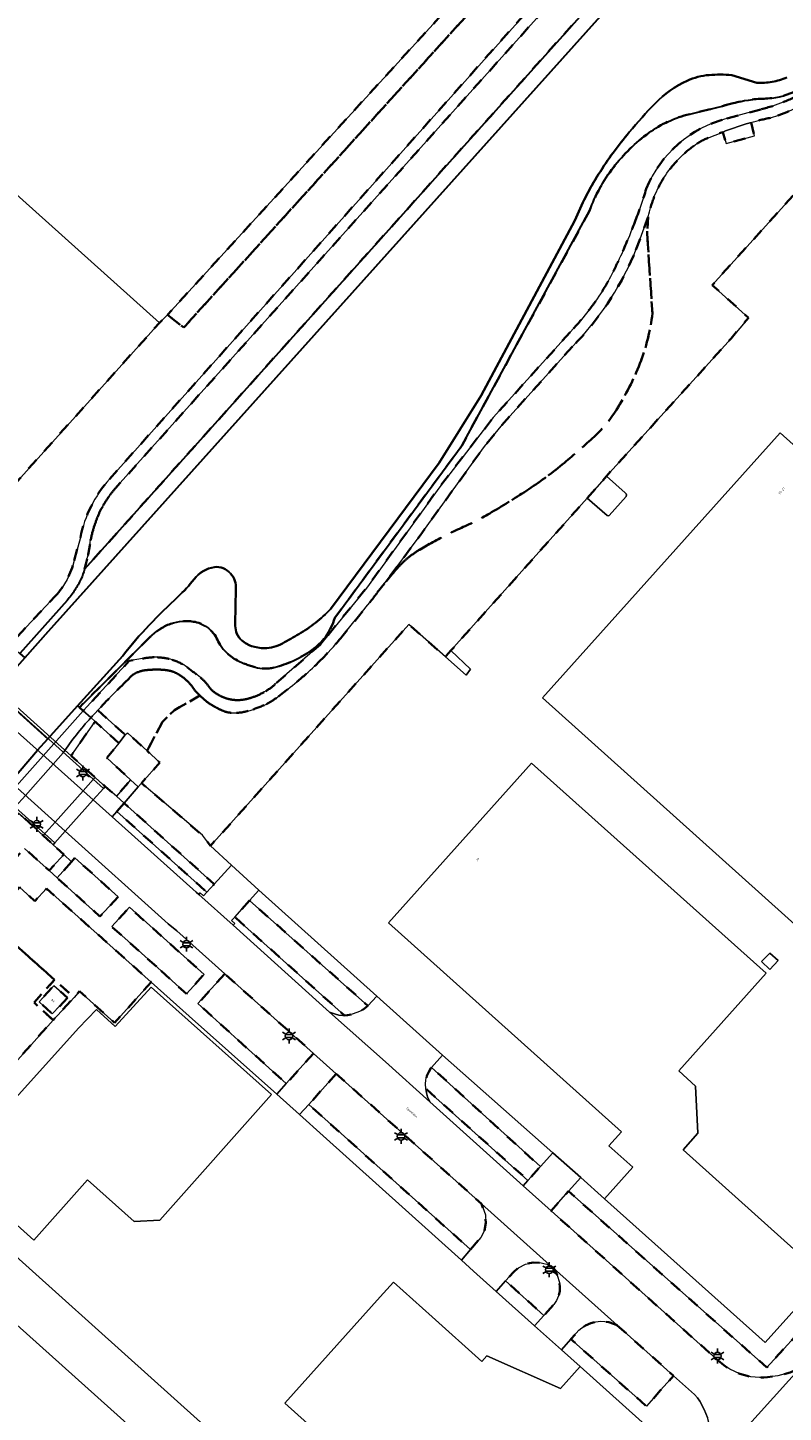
# Model space of a CAD drawing. Extents: x 105780 to 185197, y 477999 to 525027.
# Tile 50 of 256: x 106890 to 107018, y 478327 to 478562. Entities that reach past the tile are written whole.
import ezdxf
from ezdxf.enums import TextEntityAlignment as Align

# ---------------------------------------------------------------- set-up
doc = ezdxf.new("R2010")
doc.units = 0
doc.linetypes.add('XX-HIDDEN', pattern=[4, 2, -2])
for name, color, linetype, lineweight in [('B-GV-GR-HAAG_01-G', 252, 'GR-HAAG1', 13), ('B-GV-GR-MATERIAALGRENS-G', 252, 'XX-HIDDEN', 35), ('B-RO-IE-MEUBILAIR_WEGMEUBILAIR-S', 252, 'Continuous', 25), ('B-WE-GW-WATERGANG_SLOOT_INSTEEK-G', 252, 'Continuous', 30), ('B-XX-KG-KADASTRAAL_BEBOUWING-G', 252, 'Continuous', 20), ('B1-WE-KW-KUNSTWERK_DEK-BRUG', 252, 'Continuous', 18), ('B1-WE-KW-KUNSTWERK_LANDHOOFD-GV', 252, 'Continuous', 18), ('B1-WE-KW-KUNSTWERK_SLOOF-GV', 252, 'Continuous', 18), ('B1-WE-OG-BEBOUWING-T18', 7, 'Continuous', 18), ('B1-WE-OG-TERREIN_ERF-GV', 252, 'Continuous', 18), ('B1-WE-OG-TOPOGRAFIE-T18', 10, 'Continuous', 18), ('B1-WE-VH-VERHARDING_ASFALT-GV', 252, 'Continuous', 18), ('B1-WE-VH-VERHARDING_BETON-GV', 252, 'Continuous', 18), ('B1-WE-VH-VERHARDING_BETONSTRAATSTEEN-GV', 252, 'Continuous', 18), ('B1-WE-VH-VERHARDING_TEGEL-GV', 252, 'Continuous', 18)]:
    doc.layers.add(name, color=color, linetype=linetype, lineweight=lineweight)
doc.styles.add('NLCS-ISO', font='NLCS-ISO.ttf')
doc.styles.add('NLCS-ISO-M200-T18', font='NLCS-ISO.ttf', dxfattribs={"height": 0.36})
doc.linetypes.add('GR-HAAG1', pattern='A,6,[176,NLCS.shx,S=0.125,R=0,X=0,Y=0],-2', length=8)

# ---------------------------------------------------------------- blocks, each defined once
blk = doc.blocks.new('B-SIE-WEG_LICHTMAST-SO')
at = {"ltscale": 0.1}
for p, q in [((-1.1, 0.63), (-2.19, 1.27)), ((0, 1.27), (0, 2.53)), ((1.1, 0.63), (2.19, 1.27)), ((-1.1, -0.63), (-2.19, -1.27)), ((0, -1.27), (0, -2.53)), ((1.1, -0.63), (2.19, -1.27))]:
    blk.add_line(p, q, dxfattribs=at)
at = {"flags": 128}
for points in [[(-1.16, 0.5), (1.16, 0.5)], [(-1.16, -0.5), (1.16, -0.5)]]:
    blk.add_lwpolyline(points, dxfattribs=at)
at = {"ltscale": 0.1}
blk.add_circle((0, 0), 1.27, dxfattribs=at)
at = {"style": 'NLCS-ISO'}
blk.add_attdef('TYPE', text='', height=1.8, dxfattribs=at).set_placement((0, 2.53), align=Align.BOTTOM_CENTER)

msp = doc.modelspace()

# ---------------------------------------------------------------- linework, layer by layer
at = {"layer": 'B-GV-GR-HAAG_01-G', "flags": 128}
for points in [[(106909.032, 478433.889), (106908.458, 478433.235), (106906.046, 478430.489), (106921.393, 478416.712), (106924.349, 478419.912), (106920.742, 478423.202), (106919.369, 478425.035)], [(106897.111, 478420.521), (106894.663, 478417.782), (106901.933, 478411.219), (106905.043, 478414.524), (106897.686, 478421.165)], [(106928.995, 478415.675), (106927.402, 478413.907), (106947.52, 478396.012), (106949.044, 478397.66)], [(106912.351, 478401.929), (106916.674, 478398.039), (106919.65, 478401.346), (106906.954, 478412.759), (106903.94, 478409.499)], [(106960.218, 478387.624), (106958.346, 478385.525), (106976.861, 478368.649), (106978.984, 478371.01)], [(106987.756, 478363.172), (106983.729, 478366.796), (106981.637, 478364.45), (107015.373, 478334.472), (107023.017, 478342.868), (107039.386, 478361.379), (107036.987, 478363.574), (107024.971, 478350.12), (107025.16, 478349.95), (107015.09, 478338.7)]]:
    msp.add_lwpolyline(points, close=True, dxfattribs=at)
at = {"layer": 'B-GV-GR-MATERIAALGRENS-G', "flags": 128}
for points in [[(106988.525, 478569.812), (106988.501, 478576.769), (107036.449, 478630.35), (107043.49, 478630.977), (107050.173, 478638.178), (107050.093, 478638.251), (107049.834, 478638.487), (107046.051, 478641.917), (106904.887, 478484.395)], [(106918.946, 478448.783), (106914.626, 478446.318), (106912.55, 478444.259), (106909.96, 478439.39), (106912.12, 478437.407), (106909.032, 478433.889), (106919.369, 478425.035), (106920.742, 478423.202), (106954.48, 478460.877), (106960.693, 478455.389), (106961.633, 478456.439), (106984.833, 478482.364), (106988.097, 478486.116), (107009.331, 478509.543), (107012.27, 478513.048), (107006.095, 478518.622), (107031.752, 478547.002), (107058.641, 478576.934), (107068.536, 478587.796), (107083.339, 478604.247), (107085.568, 478606.756)], [(106989.698, 478582.063), (106988.152, 478583.479), (106990.113, 478585.647), (106987.648, 478587.832), (106983.325, 478591.667), (106975.997, 478583.513), (106976.725, 478582.855), (106979.34, 478581.011), (106916.201, 478511.383), (106913.432, 478513.549), (106912.056, 478512.188), (106885.002, 478482.024), (106885.137, 478477.769), (106884.096, 478476.681), (106875.823, 478468.031), (106877.086, 478466.887), (106881.185, 478463.175), (106882.066, 478464.212), (106883.485, 478462.934), (106883.296, 478462.697), (106887.77, 478458.657), (106894.363, 478465.718)], [(106903.552, 478485.598), (106989.698, 478582.063)], [(106899.763, 478472.033), (106899.541, 478471.159), (106899.321, 478470.285), (106988.525, 478569.812)], [(107008.563, 478546.936), (107014.451, 478548.533)], [(107012.729, 478546.282), (107013.278, 478543.986), (107008.437, 478542.67), (107007.869, 478544.644), (107006.564, 478544.132), (107005.304, 478543.62)], [(106985.232, 478531.26), (106963.547, 478491.375), (106941.879, 478461.983)], [(106995.218, 478530.216), (106993.81, 478526.461), (106992.75, 478523.698)], [(106995.218, 478530.216), (106995.013, 478527.347), (106995.92, 478513.819)], [(106995.92, 478513.819), (106995.013, 478527.347), (106995.218, 478530.216)], [(106931.973, 478450.939), (106939.386, 478457.397), (106947.273, 478467.066), (106959.739, 478484.296), (106968.851, 478496.076), (106982.488, 478511.225)], [(106982.329, 478508.156), (106970.68, 478495.237), (106967.342, 478491.165), (106956.395, 478476.035), (106950.323, 478467.847), (106951.642, 478469.414), (106952.298, 478470.155), (106952.961, 478470.891)], [(106897.557, 478471.759), (106898.61, 478475.652)], [(106958.263, 478474.709), (106957.27, 478474.138), (106956.28, 478473.56)], [(106956.28, 478473.56), (106957.27, 478474.138), (106958.263, 478474.709)], [(106952.961, 478470.891), (106952.298, 478470.155), (106951.642, 478469.414), (106950.323, 478467.847), (106949.071, 478466.226)], [(106946.551, 478462.997), (106944.925, 478461.016), (106943.306, 478459.03)], [(106910.439, 478458.685), (106898.444, 478446.774), (106899.092, 478446.196), (106906.931, 478454.665), (106909.193, 478455.073)], [(106907.152, 478451.956), (106906.729, 478451.525), (106906.3, 478451.099)], [(106918.946, 478448.783), (106918.829, 478448.893), (106918.713, 478449.004)], [(106933.887, 478449.87), (106932.927, 478449.126), (106931.964, 478448.385)], [(106901.574, 478446.275), (106906.26, 478442.076), (106906.677, 478442.404), (106909.96, 478439.39), (106912.55, 478444.259), (106914.626, 478446.318), (106918.946, 478448.783)], [(106870.089, 478369.139), (106871.243, 478368.102), (106893.99, 478393.585), (106890.752, 478396.555), (106894.198, 478400.433), (106889.79, 478404.377), (106883.111, 478410.353), (106876.77, 478403.236), (106876.397, 478401.757), (106876.465, 478396.126)], [(107039.495, 478361.503), (107023.017, 478342.868), (107015.373, 478334.472), (106981.637, 478364.45), (106978.673, 478361.126), (107006.757, 478335.954), (107008.083, 478334.869), (107009.067, 478334.159), (107010.802, 478333.386), (107012.013, 478333.034), (107012.65, 478332.909), (107014.131, 478332.768), (107014.855, 478332.752), (107015.506, 478332.808), (107017.274, 478333.08), (107018.705, 478333.431), (107019.364, 478333.647), (107019.985, 478333.928), (107020.924, 478334.491), (107021.742, 478335.136), (107022.208, 478335.581), (107030.093, 478344.442), (107039.987, 478355.363), (107040.046, 478355.427)]]:
    msp.add_lwpolyline(points, dxfattribs=at)
for points in [[(106979.34, 478581.011), (106976.725, 478582.855), (106913.432, 478513.549), (106916.201, 478511.383)], [(106905.17, 478440.677), (106901.115, 478444.378), (106897.042, 478438.506), (106901.142, 478434.841), (106902.447, 478433.675), (106902.859, 478433.311), (106904.735, 478431.657), (106907.17, 478434.433), (106903.121, 478438.196)], [(106906.046, 478430.489), (106904.812, 478429.083), (106920.123, 478415.337), (106921.393, 478416.712)], [(106893.574, 478423.776), (106892.286, 478424.961), (106888.216, 478428.706), (106882.828, 478424.029), (106886.924, 478420.41), (106889.125, 478422.78), (106893.315, 478419.02), (106895.782, 478421.745), (106893.979, 478423.404)], [(106897.111, 478420.521), (106894.663, 478417.782), (106901.933, 478411.219), (106905.043, 478414.524), (106897.686, 478421.165)], [(106888.29, 478416.165), (106883.111, 478410.353), (106889.79, 478404.377), (106894.198, 478400.433), (106897.541, 478397.442), (106898.477, 478398.484), (106904.429, 478393.106), (106910.651, 478400.041), (106892.864, 478415.939), (106890.86, 478413.8)], [(106927.402, 478413.907), (106924.872, 478411.099), (106943.552, 478394.366), (106944.045, 478394.405), (106944.854, 478394.561), (106945.659, 478394.848), (106946.355, 478395.169), (106946.972, 478395.554), (106947.52, 478396.012)], [(106912.351, 478401.929), (106916.674, 478398.039), (106919.65, 478401.346), (106906.954, 478412.759), (106903.94, 478409.499)], [(106894.198, 478400.433), (106890.752, 478396.555), (106893.99, 478393.585), (106897.541, 478397.442)], [(106896.403, 478397.367), (106893.838, 478394.615), (106891.612, 478396.691), (106894.116, 478399.414)], [(106923.182, 478401.442), (106918.613, 478396.368), (106925.448, 478390.183), (106933.645, 478382.766), (106938.283, 478387.906)], [(106958.346, 478385.525), (106958.213, 478385.376), (106957.876, 478384.792), (106957.542, 478384.071), (106957.391, 478383.385), (106957.334, 478382.671), (106957.368, 478381.957), (106957.379, 478381.888), (106974.751, 478366.303), (106976.861, 478368.649)], [(106942.149, 478384.429), (106937.449, 478379.221), (106964.977, 478354.535), (106966.744, 478356.574), (106967.342, 478357.777), (106967.6, 478359.095), (106967.499, 478360.435), (106966.861, 478362.3)], [(106979.736, 478350.158), (106979.446, 478350.821), (106979.092, 478351.347), (106978.408, 478351.96), (106976.973, 478352.281), (106975.63, 478352.355), (106974.316, 478352.07), (106973.124, 478351.447), (106972.317, 478350.735), (106970.947, 478349.208), (106977.473, 478343.327), (106979.128, 478345.183), (106979.594, 478345.881), (106979.965, 478346.653), (106980.146, 478347.449), (106980.174, 478348.215), (106980.102, 478348.903)], [(106989.931, 478341.655), (106988.502, 478342.177), (106987.827, 478342.301), (106987.067, 478342.336), (106986.274, 478342.236), (106985.443, 478342.018), (106984.538, 478341.605), (106983.907, 478341.226), (106983.424, 478340.815), (106982.065, 478339.278), (106994.899, 478327.88), (106997.31, 478330.588), (106999.517, 478333.066)]]:
    msp.add_lwpolyline(points, close=True, dxfattribs=at)
for points in [[(107034.417, 478560.643, -0.1699517), (107015.996, 478547.066)], [(107014.899, 478550.318, 0.0580663), (107009.662, 478549.554)], [(107020.079, 478551.491, -0.0974755), (107014.899, 478550.318)], [(107018.179, 478549.723, 0.0385253), (107021.702, 478551.425)], [(107009.662, 478549.554, -0.0070154), (107002.253, 478547.688)], [(107014.451, 478548.533, 0.0321652), (107018.179, 478549.723)], [(106994.862, 478535.001, -0.2365431), (107008.563, 478546.936)], [(107002.253, 478547.688, 0.0995165), (106995.312, 478544.497)], [(107015.996, 478547.066, 0.0201438), (107012.729, 478546.282)], [(106995.312, 478544.497, 0.0710372), (106989.281, 478538.633)], [(107005.304, 478543.62, 0.0599287), (107002.934, 478542.286)], [(107002.934, 478542.286, 0.0466279), (107000.151, 478539.814)], [(106989.281, 478538.633, 0.0777348), (106985.232, 478531.26)], [(107000.151, 478539.814, 0.0463675), (106997.874, 478536.869)], [(106997.874, 478536.869, 0.0469952), (106996.239, 478533.665)], [(106993.043, 478529.63, 0.0188496), (106994.862, 478535.001)], [(106996.239, 478533.665, 0.0455618), (106995.218, 478530.216)], [(106990.883, 478524.387, 0.013362), (106993.043, 478529.63)], [(106989.246, 478520.895, 0.0106677), (106990.883, 478524.387)], [(106992.75, 478523.698, -0.0925623), (106982.329, 478508.156)], [(106987.353, 478517.535, 0.02647), (106989.246, 478520.895)], [(106985.065, 478514.269, 0.0219821), (106987.353, 478517.535)], [(106982.488, 478511.225, 0.0233072), (106985.065, 478514.269)], [(106995.92, 478513.819, -0.0653052), (106993.785, 478505.257)], [(106993.785, 478505.257, 0.0653052), (106995.92, 478513.819)], [(106993.785, 478505.257, -0.0479915), (106989.782, 478497.392)], [(106989.782, 478497.392, 0.0479915), (106993.785, 478505.257)], [(106989.782, 478497.392, -0.0661172), (106985.708, 478492.544)], [(106985.708, 478492.544, 0.0661172), (106989.782, 478497.392)], [(106985.708, 478492.544, -0.0108596), (106980.939, 478488.378)], [(106980.939, 478488.378, 0.0108596), (106985.708, 478492.544)], [(106980.939, 478488.378, -0.0289155), (106974.922, 478483.916)], [(106974.922, 478483.916, 0.0289155), (106980.939, 478488.378)], [(106898.61, 478475.652, -0.1321573), (106903.552, 478485.598)], [(106904.887, 478484.395, 0.0311147), (106903.517, 478482.714)], [(106903.517, 478482.714, 0.0288026), (106902.36, 478480.881)], [(106974.922, 478483.916, -0.011334), (106968.563, 478479.956)], [(106968.563, 478479.956, 0.011334), (106974.922, 478483.916)], [(106902.36, 478480.881, 0.033127), (106901.49, 478479.021)], [(106968.563, 478479.956, -0.0295571), (106963.423, 478477.312)], [(106963.423, 478477.312, 0.0295571), (106968.563, 478479.956)], [(106900.818, 478477.08, 0.0389499), (106900.262, 478474.562)], [(106901.49, 478479.021, 0.0186326), (106900.818, 478477.08)], [(106963.423, 478477.312, 0.02569), (106958.263, 478474.709)], [(106958.263, 478474.709, -0.02569), (106963.423, 478477.312)], [(106900.262, 478474.562, -0.0279986), (106899.763, 478472.033)], [(106956.28, 478473.56, 0.0382471), (106954.398, 478472.252)], [(106954.398, 478472.252, -0.0382471), (106956.28, 478473.56)], [(106894.363, 478465.718, 0.1287631), (106897.557, 478471.759)], [(106954.398, 478472.252, 0.0371614), (106952.961, 478470.891)], [(106952.961, 478470.891, -0.0371614), (106954.398, 478472.252)], [(106949.071, 478466.226, -0.0130405), (106946.551, 478462.997)], [(106913.945, 478460.984, 0.1138523), (106910.439, 478458.685)], [(106918.126, 478461.296, 0.1406206), (106913.945, 478460.984)], [(106921.94, 478458.256, 0.238425), (106918.126, 478461.296)], [(106941.879, 478461.983, -0.1727511), (106937.834, 478456.396)], [(106925.33, 478454.75, -0.1708193), (106921.94, 478458.256)], [(106943.306, 478459.03, -0.0236234), (106939.892, 478455.207)], [(106937.834, 478456.396, -0.0890876), (106931.549, 478453.554)], [(106909.193, 478455.073, -0.0594271), (106911.733, 478455.286)], [(106911.733, 478455.286, -0.0668865), (106914.246, 478454.86)], [(106914.246, 478454.86, -0.0837539), (106916.777, 478453.582)], [(106916.777, 478453.582, -0.0103657), (106919.028, 478451.858)], [(106928.332, 478453.593, -0.047734), (106925.33, 478454.75)], [(106931.549, 478453.554, -0.1302453), (106928.332, 478453.593)], [(106939.892, 478455.207, -0.0175971), (106936.979, 478452.438)], [(106908.138, 478452.654, 0.0914157), (106907.152, 478451.956)], [(106909.777, 478453.102, 0.0829504), (106908.138, 478452.654)], [(106911.474, 478453.199, 0.0218329), (106909.777, 478453.102)], [(106912.999, 478453.132, 0.0281712), (106911.474, 478453.199)], [(106914.486, 478452.789, 0.0637525), (106912.999, 478453.132)], [(106915.614, 478452.201, 0.0639999), (106914.486, 478452.789)], [(106916.618, 478451.421, 0.0258003), (106915.614, 478452.201)], [(106917.681, 478450.226, 0.0655795), (106916.618, 478451.421)], [(106919.028, 478451.858, -0.0710551), (106920.385, 478450.414)], [(106936.979, 478452.438, -0.016246), (106933.887, 478449.87)], [(106906.3, 478451.099, 0.009844), (106901.574, 478446.275)], [(106918.713, 478449.004, -0.0513981), (106917.681, 478450.226)], [(106920.385, 478450.414, 0.1002623), (106921.825, 478449.051)], [(106921.825, 478449.051, 0.0560005), (106923.274, 478448.36)], [(106928.07, 478448.539, 0.0458108), (106930.15, 478449.53)], [(106930.15, 478449.53, 0.0618961), (106931.973, 478450.939)], [(106919.854, 478447.97, -0.0121971), (106918.946, 478448.783)], [(106921.112, 478447.081, -0.0452049), (106919.854, 478447.97)], [(106922.609, 478446.288, -0.0182288), (106921.112, 478447.081)], [(106923.274, 478448.36, 0.0618008), (106924.845, 478448.027)], [(106924.845, 478448.027, 0.0658097), (106926.486, 478448.105)], [(106926.486, 478448.105, 0.0428277), (106928.07, 478448.539)], [(106929.871, 478447.151, -0.0315491), (106927.137, 478446.159)], [(106931.964, 478448.385, -0.0610587), (106929.871, 478447.151)], [(106924.245, 478445.851, -0.0933884), (106922.609, 478446.288)], [(106927.137, 478446.159, -0.0899145), (106924.245, 478445.851)]]:
    msp.add_lwpolyline(points, format="xyb", dxfattribs=at)
at = {"layer": 'B-WE-GW-WATERGANG_SLOOT_INSTEEK-G', "flags": 128}
for points in [[(107092.746, 478624.814), (107098.568, 478631.328), (107099.235, 478631.98), (107106.84, 478640.605), (107115.314, 478641.245), (107079.475, 478667.193), (107071.02, 478668.551), (107070.904, 478657.889), (107062.082, 478647.761), (107061.765, 478647.535), (107053.286, 478637.926), (107052.025, 478636.498), (107044.669, 478628.572), (107037.654, 478627.947), (106991.004, 478575.817), (106991.028, 478568.859), (106894.145, 478460.788), (106893.127, 478459.652), (106889.155, 478455.221), (106884.069, 478449.548), (106893.053, 478441.421), (106898.137, 478447.048), (106905.824, 478455.557)], [(107052.025, 478636.498), (107050.173, 478638.178), (107043.49, 478630.977), (107036.449, 478630.35), (106988.501, 478576.769), (106988.525, 478569.812), (106899.321, 478470.285)], [(106896.354, 478464.977), (106888.315, 478455.953), (106889.155, 478455.221), (106893.127, 478459.652), (106894.145, 478460.788), (106991.028, 478568.859), (106991.004, 478575.817), (107037.654, 478627.947), (107044.669, 478628.572), (107052.025, 478636.498)], [(107013.652, 478553.03), (107009.415, 478554.317)], [(107009.415, 478554.317), (107013.652, 478553.03)], [(106941.879, 478461.983), (106963.547, 478491.375), (106985.232, 478531.26)], [(106982.736, 478529.608), (106966.8, 478499.801), (106959.651, 478488.36), (106941.157, 478463.49)], [(106966.8, 478499.801), (106982.736, 478529.608)], [(106941.157, 478463.49), (106959.651, 478488.36), (106966.8, 478499.801)], [(106924.944, 478461.003), (106925.052, 478466.899)], [(106925.052, 478466.899), (106924.944, 478461.003)], [(106905.824, 478455.557), (106898.137, 478447.048), (106898.444, 478446.774), (106910.439, 478458.685)], [(106872.427, 478418.368), (106879.983, 478426.613), (106885.011, 478432.113), (106885.239, 478432.378), (106886.72, 478434.099), (106891.349, 478439.48), (106893.053, 478441.421), (106884.069, 478449.548), (106882.349, 478447.527), (106877.775, 478442.153), (106876.274, 478440.39), (106876.047, 478440.123), (106871.015, 478434.516), (106852.358, 478413.723), (106845.416, 478413.313), (106789.42, 478350.928), (106789.839, 478344.024), (106779.862, 478332.685), (106779.704, 478332.547), (106777.583, 478330.145), (106778.257, 478328.668), (106777.481, 478327.089), (106773.743, 478322.876)]]:
    msp.add_lwpolyline(points, dxfattribs=at)
for points in [[(107001.843, 478553.378, 0.0950644), (106996.413, 478549.552)], [(106996.413, 478549.552, -0.0950644), (107001.843, 478553.378)], [(107005.568, 478554.342, 0.0859182), (107001.843, 478553.378)], [(107001.843, 478553.378, -0.0859182), (107005.568, 478554.342)], [(107009.415, 478554.317, 0.04445), (107005.568, 478554.342)], [(107005.568, 478554.342, -0.04445), (107009.415, 478554.317)], [(107016.273, 478553.191, -0.0522838), (107013.652, 478553.03)], [(107013.652, 478553.03, 0.0522838), (107016.273, 478553.191)], [(107018.791, 478553.936, -0.0608416), (107016.273, 478553.191)], [(107016.273, 478553.191, 0.0608416), (107018.791, 478553.936)], [(107009.662, 478549.554, -0.0580663), (107014.899, 478550.318)], [(107014.899, 478550.318, 0.0974755), (107020.079, 478551.491)], [(106996.413, 478549.552, 0.0174881), (106991.968, 478544.615)], [(106991.968, 478544.615, -0.0174881), (106996.413, 478549.552)], [(107002.253, 478547.688, 0.0070154), (107009.662, 478549.554)], [(106995.312, 478544.497, -0.0995165), (107002.253, 478547.688)], [(106991.968, 478544.615, 0.0340861), (106986.761, 478537.475)], [(106986.761, 478537.475, -0.0340861), (106991.968, 478544.615)], [(106989.281, 478538.633, -0.0710372), (106995.312, 478544.497)], [(106985.232, 478531.26, -0.0777348), (106989.281, 478538.633)], [(106986.761, 478537.475, 0.0445867), (106982.736, 478529.608)], [(106982.736, 478529.608, -0.0445867), (106986.761, 478537.475)], [(106899.321, 478470.285, -0.048396), (106898.717, 478468.585)], [(106921.427, 478470.629, 0.1914902), (106917.953, 478468.584)], [(106917.953, 478468.584, -0.1914902), (106921.427, 478470.629)], [(106922.931, 478470.43, 0.1442204), (106921.427, 478470.629)], [(106921.427, 478470.629, -0.1442204), (106922.931, 478470.43)], [(106924.171, 478469.556, 0.0994684), (106922.931, 478470.43)], [(106922.931, 478470.43, -0.0994684), (106924.171, 478469.556)], [(106898.717, 478468.585, -0.0343619), (106897.67, 478466.693)], [(106917.953, 478468.584, -0.0402166), (106915.233, 478465.609)], [(106915.233, 478465.609, 0.0402166), (106917.953, 478468.584)], [(106924.904, 478468.324, 0.1113759), (106924.171, 478469.556)], [(106924.171, 478469.556, -0.1113759), (106924.904, 478468.324)], [(106925.052, 478466.899, 0.1052214), (106924.904, 478468.324)], [(106924.904, 478468.324, -0.1052214), (106925.052, 478466.899)], [(106897.67, 478466.693, -0.0408818), (106896.354, 478464.977)], [(106915.233, 478465.609, 0.0148826), (106910.333, 478460.766)], [(106910.333, 478460.766, -0.0148826), (106915.233, 478465.609)], [(106941.157, 478463.49, -0.0374177), (106938.618, 478461.165)], [(106938.618, 478461.165, 0.0374177), (106941.157, 478463.49)], [(106910.333, 478460.766, 0.0240727), (106905.824, 478455.557)], [(106905.824, 478455.557, -0.0240727), (106910.333, 478460.766)], [(106910.439, 478458.685, -0.1138523), (106913.945, 478460.984)], [(106913.945, 478460.984, -0.1406206), (106918.126, 478461.296)], [(106918.126, 478461.296, -0.238425), (106921.94, 478458.256)], [(106925.13, 478459.625, -0.0695741), (106924.944, 478461.003)], [(106924.944, 478461.003, 0.0695741), (106925.13, 478459.625)], [(106938.618, 478461.165, -0.034887), (106935.772, 478459.228)], [(106935.772, 478459.228, 0.034887), (106938.618, 478461.165)], [(106937.834, 478456.396, 0.1727511), (106941.879, 478461.983)], [(106921.94, 478458.256, 0.1708193), (106925.33, 478454.75)], [(106925.819, 478458.418, -0.1246769), (106925.13, 478459.625)], [(106925.13, 478459.625, 0.1246769), (106925.819, 478458.418)], [(106927.717, 478457.207, -0.1186512), (106925.819, 478458.418)], [(106925.819, 478458.418, 0.1186512), (106927.717, 478457.207)], [(106935.772, 478459.228, -0.0059354), (106933.01, 478457.66)], [(106933.01, 478457.66, 0.0059354), (106935.772, 478459.228)], [(106929.94, 478456.849, -0.0854985), (106927.717, 478457.207)], [(106927.717, 478457.207, 0.0854985), (106929.94, 478456.849)], [(106933.01, 478457.66, -0.1240521), (106929.94, 478456.849)], [(106929.94, 478456.849, 0.1240521), (106933.01, 478457.66)], [(106931.549, 478453.554, 0.0890876), (106937.834, 478456.396)], [(106925.33, 478454.75, 0.047734), (106928.332, 478453.593)], [(106928.332, 478453.593, 0.1302453), (106931.549, 478453.554)]]:
    msp.add_lwpolyline(points, format="xyb", dxfattribs=at)
at = {"layer": 'B-XX-KG-KADASTRAAL_BEBOUWING-G', "flags": 128}
for points in [[(106845.01, 478516.625), (106853.636, 478508.838), (106854.328, 478509.559), (106885.002, 478482.024), (106912.056, 478512.188), (106879.337, 478541.532), (106862.632, 478522.906), (106856.048, 478528.85)], [(107000, 478427.908), (107029.61, 478401.32), (107032.35, 478404.38), (107041.24, 478396.34), (107047.04, 478402.84), (107045.59, 478404.139), (107066.68, 478427.68), (107074.6, 478420.55), (107088.69, 478436.25), (107072.997, 478450.341), (107069.726, 478446.699), (107017.658, 478493.452), (106977.193, 478448.387)], [(106987.756, 478363.172), (107015.09, 478338.7), (107025.16, 478349.95), (107024.971, 478350.12), (107001.134, 478371.484), (107003.66, 478374.35), (107003.22, 478382.33), (107000.39, 478384.92), (107015.26, 478401.53), (106975.37, 478437.3), (106951.002, 478410.125), (106990.662, 478374.562), (106988.526, 478372.179), (106992.576, 478368.547)], [(107017.302, 478403.691), (107015.88, 478404.951), (107014.466, 478403.536), (107015.916, 478402.159)], [(106896.403, 478397.367), (106894.116, 478399.414), (106891.612, 478396.691), (106893.838, 478394.615)], [(106931.148, 478380.893), (106910.67, 478399.162), (106904.55, 478392.487), (106901.338, 478395.39), (106898.325, 478392.211), (106876.944, 478368.514), (106890.685, 478356.133), (106899.818, 478366.37), (106907.743, 478359.3), (106912.106, 478359.549)], [(106856.839, 478334.966), (106919.722, 478278.624), (106936.839, 478297.727), (106873.956, 478354.07)], [(106983.605, 478334.638), (106980.264, 478330.912), (106967.758, 478336.439), (106966.92, 478335.505), (106958.469, 478343.084), (106951.864, 478349.007), (106949.601, 478346.483), (106933.398, 478328.414), (106973.106, 478292.807), (106977.205, 478297.377), (106980.056, 478300.556), (106994.455, 478316.61), (106998.58, 478321.21)]]:
    msp.add_lwpolyline(points, close=True, dxfattribs=at)
at = {"layer": 'B1-WE-KW-KUNSTWERK_DEK-BRUG', "flags": 128}
msp.add_lwpolyline([(106866.604, 478447.945), (106892.286, 478424.961), (106893.574, 478423.776), (106893.979, 478423.404), (106894.286, 478423.748), (106896.042, 478425.706), (106900.807, 478431.022), (106902.534, 478432.945), (106902.859, 478433.311), (106902.447, 478433.675), (106901.142, 478434.841), (106875.537, 478457.838), (106874.227, 478458.998), (106873.816, 478459.363), (106873.549, 478459.062), (106871.715, 478457.038), (106867.018, 478451.84), (106865.197, 478449.822), (106864.889, 478449.478), (106865.299, 478449.111)], close=True, dxfattribs=at)
at = {"layer": 'B1-WE-KW-KUNSTWERK_LANDHOOFD-GV', "flags": 128}
msp.add_lwpolyline([(106902.859, 478433.311), (106902.447, 478433.675), (106901.142, 478434.841), (106900.819, 478434.476), (106899.095, 478432.558), (106894.33, 478427.241), (106892.286, 478424.961), (106893.574, 478423.776), (106893.979, 478423.404), (106894.286, 478423.748), (106896.042, 478425.706), (106900.807, 478431.022), (106902.534, 478432.945)], close=True, dxfattribs=at)
at = {"layer": 'B1-WE-KW-KUNSTWERK_SLOOF-GV', "flags": 128}
msp.add_lwpolyline([(106899.092, 478446.196), (106898.444, 478446.774), (106898.137, 478447.048), (106893.053, 478441.421), (106891.349, 478439.48), (106886.72, 478434.099), (106885.239, 478432.378), (106885.011, 478432.113), (106879.983, 478426.613), (106879.961, 478426.583), (106880.898, 478425.747)], close=True, dxfattribs=at)
at = {"layer": 'B1-WE-OG-TERREIN_ERF-GV', "flags": 128}
for points in [[(106892.236, 478585.497), (106861.947, 478552.38), (106851.328, 478540.487), (106834.075, 478521.265), (106833.425, 478520.541), (106833.686, 478520.315), (106836.381, 478517.985), (106837.061, 478518.766), (106881.938, 478478.612), (106884.096, 478476.681), (106885.137, 478477.769), (106885.002, 478482.024), (106854.328, 478509.559), (106853.636, 478508.838), (106845.01, 478516.625), (106856.048, 478528.85), (106862.632, 478522.906), (106879.337, 478541.532), (106912.056, 478512.188), (106913.432, 478513.549), (106976.725, 478582.855)], [(107031.752, 478547.002), (107006.095, 478518.622), (107012.27, 478513.048), (107009.331, 478509.543), (106988.097, 478486.116), (106991.273, 478483.246), (106991.424, 478483.09), (106991.52, 478482.903), (106991.458, 478482.651), (106988.541, 478479.411), (106988.4, 478479.342), (106988.203, 478479.384), (106984.833, 478482.364), (106961.633, 478456.439), (106964.965, 478453.29), (106964.262, 478452.236), (106960.693, 478455.389), (106954.48, 478460.877), (106920.742, 478423.202), (106924.349, 478419.912), (106928.995, 478415.675), (106949.044, 478397.66), (106960.218, 478387.624), (106978.984, 478371.01), (106983.729, 478366.796), (106987.756, 478363.172), (106992.576, 478368.547), (106988.526, 478372.179), (106990.662, 478374.562), (106951.002, 478410.125), (106975.37, 478437.3), (107015.26, 478401.53), (107000.39, 478384.92), (107003.22, 478382.33), (107003.66, 478374.35), (107001.134, 478371.484), (107024.971, 478350.12)], [(106973.106, 478292.807), (106933.398, 478328.414), (106949.601, 478346.483), (106951.864, 478349.007), (106958.469, 478343.084), (106966.92, 478335.505), (106967.758, 478336.439), (106980.264, 478330.912), (106983.605, 478334.638), (106980.468, 478337.453), (106975.869, 478341.577), (106969.347, 478347.424), (106965.5, 478350.873), (106963.423, 478352.741), (106939.92, 478373.88), (106935.886, 478377.488), (106932.009, 478380.953), (106923.814, 478388.278), (106917.119, 478394.261), (106910.651, 478400.041), (106904.429, 478393.106), (106898.477, 478398.484), (106897.541, 478397.442), (106893.99, 478393.585), (106871.243, 478368.102)], [(106873.554, 478366.026), (106906.183, 478336.712), (106931.919, 478313.589)]]:
    msp.add_lwpolyline(points, dxfattribs=at)
for points in [[(107000, 478427.908), (106977.193, 478448.387), (107017.658, 478493.452), (107069.726, 478446.699), (107072.997, 478450.341), (107088.69, 478436.25), (107074.6, 478420.55), (107066.68, 478427.68), (107045.59, 478404.139), (107047.04, 478402.84), (107041.24, 478396.34), (107032.35, 478404.38), (107029.61, 478401.32)], [(106991.52, 478482.903), (106991.424, 478483.09), (106991.273, 478483.246), (106988.097, 478486.116), (106984.833, 478482.364), (106988.203, 478479.384), (106988.4, 478479.342), (106988.541, 478479.411), (106991.458, 478482.651)], [(106961.633, 478456.439), (106960.693, 478455.389), (106964.262, 478452.236), (106964.965, 478453.29)], [(107017.302, 478403.691), (107015.916, 478402.159), (107014.466, 478403.536), (107015.88, 478404.951)], [(106931.148, 478380.893), (106912.106, 478359.549), (106907.743, 478359.3), (106899.818, 478366.37), (106890.685, 478356.133), (106876.944, 478368.514), (106898.325, 478392.211), (106901.338, 478395.39), (106904.55, 478392.487), (106910.67, 478399.162)], [(106966.568, 478285.517), (106965.916, 478286.11), (106965.59, 478285.74), (106962.78, 478288.25), (106961.597, 478286.925), (106931.919, 478313.589), (106906.183, 478336.712), (106873.554, 478366.026), (106813.46, 478299.02), (106875.978, 478242.886), (106895.945, 478265.156), (106925.99, 478266.722), (106951.409, 478268.103), (106954.113, 478271.068), (106954.796, 478271.816), (106963.268, 478281.126)], [(106856.839, 478334.966), (106873.956, 478354.07), (106936.839, 478297.727), (106919.722, 478278.624)]]:
    msp.add_lwpolyline(points, close=True, dxfattribs=at)
at = {"layer": 'B1-WE-VH-VERHARDING_ASFALT-GV', "flags": 128}
for points in [[(107046.051, 478641.917), (107044.729, 478643.116), (107044.457, 478643.363), (107044.145, 478643.03), (106993.084, 478585.853), (106992.994, 478585.752), (106991.666, 478584.265), (106989.698, 478582.063), (106903.552, 478485.598)], [(106904.887, 478484.395), (107046.051, 478641.917)], [(107014.451, 478548.533), (107008.563, 478546.936)], [(107005.304, 478543.62), (107006.564, 478544.132), (107007.869, 478544.644)], [(106992.75, 478523.698), (106993.81, 478526.461), (106995.218, 478530.216)], [(106982.488, 478511.225), (106968.851, 478496.076), (106959.739, 478484.296), (106947.273, 478467.066), (106939.386, 478457.397), (106931.973, 478450.939)], [(106949.071, 478466.226), (106950.323, 478467.847), (106956.395, 478476.035), (106967.342, 478491.165), (106970.68, 478495.237), (106982.329, 478508.156)], [(106898.61, 478475.652), (106897.557, 478471.759)], [(106899.321, 478470.285), (106899.541, 478471.159), (106899.763, 478472.033)], [(106894.363, 478465.718), (106887.77, 478458.657), (106886.621, 478457.426), (106888.315, 478455.953), (106896.354, 478464.977)], [(106943.306, 478459.03), (106944.925, 478461.016), (106946.551, 478462.997)], [(106909.193, 478455.073), (106906.931, 478454.665), (106899.092, 478446.196), (106900.408, 478445.023), (106900.55, 478445.178), (106900.693, 478445.333), (106901.133, 478445.805), (106901.574, 478446.275)], [(106906.3, 478451.099), (106906.729, 478451.525), (106907.152, 478451.956)], [(106918.713, 478449.004), (106918.829, 478448.893), (106918.946, 478448.783)], [(106931.964, 478448.385), (106932.927, 478449.126), (106933.887, 478449.87)], [(107018.705, 478333.431), (107017.274, 478333.08), (107015.506, 478332.808), (107014.855, 478332.752), (107014.131, 478332.768), (107012.65, 478332.909), (107012.013, 478333.034), (107010.802, 478333.386), (107009.067, 478334.159), (107008.083, 478334.869), (107006.757, 478335.954), (106978.673, 478361.126), (106973.928, 478365.387), (106958.066, 478379.658), (106950.499, 478386.476), (106940.984, 478394.939), (106924.6, 478409.694), (106918.74, 478414.95), (106918.3, 478415.344), (106904.005, 478428.164), (106900.807, 478431.022), (106896.042, 478425.706), (106913.57, 478409.923), (106915.002, 478408.775), (106923.182, 478401.442), (106938.283, 478387.906), (106942.149, 478384.429), (106966.861, 478362.3), (106978.408, 478351.96), (106979.092, 478351.347), (106989.931, 478341.655), (106999.517, 478333.066), (107003.085, 478329.87), (107003.59, 478329.305), (107003.995, 478328.724), (107004.728, 478327.348), (107005.311, 478325.941)], [(107003.967, 478315.487), (107021.742, 478335.136)], [(107021.742, 478335.136), (107003.967, 478315.487)]]:
    msp.add_lwpolyline(points, dxfattribs=at)
at = {"layer": 'B1-WE-VH-VERHARDING_ASFALT-GV'}
for points in [[(107015.996, 478547.066, 0.1699517), (107034.417, 478560.643)], [(107021.702, 478551.425, -0.0385253), (107018.179, 478549.723)], [(107018.179, 478549.723, -0.0321652), (107014.451, 478548.533)], [(107008.563, 478546.936, 0.2365431), (106994.862, 478535.001)], [(107007.869, 478544.644, -0.0172211), (107011.86, 478546.025)], [(107011.86, 478546.025, -0.0056039), (107012.729, 478546.282)], [(107012.729, 478546.282, -0.0201438), (107015.996, 478547.066)], [(107002.934, 478542.286, -0.0599287), (107005.304, 478543.62)], [(107000.151, 478539.814, -0.0466279), (107002.934, 478542.286)], [(106997.874, 478536.869, -0.0463675), (107000.151, 478539.814)], [(106996.239, 478533.665, -0.0469952), (106997.874, 478536.869)], [(106994.862, 478535.001, -0.0188496), (106993.043, 478529.63)], [(106995.218, 478530.216, -0.0455618), (106996.239, 478533.665)], [(106993.043, 478529.63, -0.013362), (106990.883, 478524.387)], [(106990.883, 478524.387, -0.0106677), (106989.246, 478520.895)], [(106982.329, 478508.156, 0.0925623), (106992.75, 478523.698)], [(106989.246, 478520.895, -0.02647), (106987.353, 478517.535)], [(106987.353, 478517.535, -0.0219821), (106985.065, 478514.269)], [(106985.065, 478514.269, -0.0233072), (106982.488, 478511.225)], [(106903.552, 478485.598, 0.1321573), (106898.61, 478475.652)], [(106903.517, 478482.714, -0.0311147), (106904.887, 478484.395)], [(106902.36, 478480.881, -0.0288026), (106903.517, 478482.714)], [(106901.49, 478479.021, -0.033127), (106902.36, 478480.881)], [(106900.262, 478474.562, -0.0389499), (106900.818, 478477.08)], [(106900.818, 478477.08, -0.0186326), (106901.49, 478479.021)], [(106899.763, 478472.033, 0.0279986), (106900.262, 478474.562)], [(106897.557, 478471.759, -0.1287631), (106894.363, 478465.718)], [(106898.717, 478468.585, 0.048396), (106899.321, 478470.285)], [(106897.67, 478466.693, 0.0343619), (106898.717, 478468.585)], [(106896.354, 478464.977, 0.0408818), (106897.67, 478466.693)], [(106946.551, 478462.997, 0.0130405), (106949.071, 478466.226)], [(106939.892, 478455.207, 0.0236234), (106943.306, 478459.03)], [(106911.733, 478455.286, 0.0594271), (106909.193, 478455.073)], [(106914.246, 478454.86, 0.0668865), (106911.733, 478455.286)], [(106916.777, 478453.582, 0.0837539), (106914.246, 478454.86)], [(106919.028, 478451.858, 0.0103657), (106916.777, 478453.582)], [(106936.979, 478452.438, 0.0175971), (106939.892, 478455.207)], [(106907.152, 478451.956, -0.0914157), (106908.138, 478452.654)], [(106908.138, 478452.654, -0.0829504), (106909.777, 478453.102)], [(106909.777, 478453.102, -0.0218329), (106911.474, 478453.199)], [(106911.474, 478453.199, -0.0281712), (106912.999, 478453.132)], [(106912.999, 478453.132, -0.0637525), (106914.486, 478452.789)], [(106914.486, 478452.789, -0.0639999), (106915.614, 478452.201)], [(106915.614, 478452.201, -0.0258003), (106916.618, 478451.421)], [(106916.618, 478451.421, -0.0655795), (106917.681, 478450.226)], [(106920.385, 478450.414, 0.0710551), (106919.028, 478451.858)], [(106933.887, 478449.87, 0.016246), (106936.979, 478452.438)], [(106901.574, 478446.275, -0.009844), (106906.3, 478451.099)], [(106917.681, 478450.226, 0.0513981), (106918.713, 478449.004)], [(106921.825, 478449.051, -0.1002623), (106920.385, 478450.414)], [(106923.274, 478448.36, -0.0560005), (106921.825, 478449.051)], [(106930.15, 478449.53, -0.0458108), (106928.07, 478448.539)], [(106931.973, 478450.939, -0.0618961), (106930.15, 478449.53)], [(106918.946, 478448.783, 0.0121971), (106919.854, 478447.97)], [(106919.854, 478447.97, 0.0452049), (106921.112, 478447.081)], [(106921.112, 478447.081, 0.0182288), (106922.609, 478446.288)], [(106924.845, 478448.027, -0.0618008), (106923.274, 478448.36)], [(106926.486, 478448.105, -0.0658097), (106924.845, 478448.027)], [(106928.07, 478448.539, -0.0428277), (106926.486, 478448.105)], [(106927.137, 478446.159, 0.0315491), (106929.871, 478447.151)], [(106929.871, 478447.151, 0.0610587), (106931.964, 478448.385)], [(106922.609, 478446.288, 0.0933884), (106924.245, 478445.851)], [(106924.245, 478445.851, 0.0899145), (106927.137, 478446.159)]]:
    msp.add_lwpolyline(points, format="xyb", dxfattribs=at)
at = {"layer": 'B1-WE-VH-VERHARDING_ASFALT-GV', "flags": 128}
msp.add_lwpolyline([(106871.715, 478457.038), (106867.018, 478451.84), (106896.042, 478425.706), (106900.807, 478431.022)], close=True, dxfattribs=at)
at = {"layer": 'B1-WE-VH-VERHARDING_BETON-GV', "flags": 128}
msp.add_lwpolyline([(106900.408, 478445.023), (106899.092, 478446.196), (106880.898, 478425.747), (106882.512, 478424.307), (106887.538, 478429.855), (106889.27, 478431.803), (106893.994, 478437.115), (106895.697, 478439.03)], dxfattribs=at)
at = {"layer": 'B1-WE-VH-VERHARDING_BETON-GV'}
msp.add_lwpolyline([(106895.697, 478439.03, -0.0369798), (106900.408, 478445.023)], format="xyb", dxfattribs=at)
at = {"layer": 'B1-WE-VH-VERHARDING_BETON-GV', "flags": 128}
for points in [[(106901.574, 478446.275), (106901.133, 478445.805), (106900.693, 478445.333), (106900.55, 478445.178), (106900.408, 478445.023), (106901.115, 478444.378), (106905.17, 478440.677), (106906.26, 478442.076)], [(106908.458, 478433.235), (106907.17, 478434.433), (106904.735, 478431.657), (106906.046, 478430.489)], [(106897.111, 478420.521), (106895.782, 478421.745), (106893.315, 478419.02), (106894.663, 478417.782)]]:
    msp.add_lwpolyline(points, close=True, dxfattribs=at)
at = {"layer": 'B1-WE-VH-VERHARDING_BETONSTRAATSTEEN-GV', "flags": 128}
for points in [[(106909.96, 478439.39), (106906.677, 478442.404), (106906.26, 478442.076), (106905.17, 478440.677), (106903.121, 478438.196), (106907.17, 478434.433), (106908.458, 478433.235), (106909.032, 478433.889), (106912.12, 478437.407)], [(106928.995, 478415.675), (106924.349, 478419.912), (106921.393, 478416.712), (106920.123, 478415.337), (106919.541, 478414.706), (106918.995, 478415.21), (106918.74, 478414.95), (106924.6, 478409.694), (106924.879, 478410.021), (106924.348, 478410.518), (106924.872, 478411.099), (106927.402, 478413.907)], [(106949.044, 478397.66), (106947.52, 478396.012), (106946.972, 478395.554), (106946.355, 478395.169), (106945.659, 478394.848), (106944.854, 478394.561), (106944.045, 478394.405), (106943.552, 478394.366), (106943.257, 478394.342), (106942.58, 478394.393), (106942.01, 478394.554), (106940.984, 478394.939), (106950.499, 478386.476), (106958.066, 478379.658), (106957.687, 478380.54), (106957.486, 478381.205), (106957.379, 478381.888), (106957.368, 478381.957), (106957.334, 478382.671), (106957.391, 478383.385), (106957.542, 478384.071), (106957.876, 478384.792), (106958.213, 478385.376), (106958.346, 478385.525), (106960.218, 478387.624)], [(106942.149, 478384.429), (106938.283, 478387.906), (106933.645, 478382.766), (106932.009, 478380.953), (106935.886, 478377.488), (106937.449, 478379.221)], [(106983.729, 478366.796), (106978.984, 478371.01), (106976.861, 478368.649), (106974.751, 478366.303), (106973.928, 478365.387), (106978.673, 478361.126), (106981.637, 478364.45)], [(106966.861, 478362.3), (106967.499, 478360.435), (106967.6, 478359.095), (106967.342, 478357.777), (106966.744, 478356.574), (106964.977, 478354.535), (106963.423, 478352.741), (106965.5, 478350.873), (106969.347, 478347.424), (106970.947, 478349.208), (106972.317, 478350.735), (106973.124, 478351.447), (106974.316, 478352.07), (106975.63, 478352.355), (106976.973, 478352.281), (106978.408, 478351.96)], [(106979.092, 478351.347), (106979.446, 478350.821), (106979.736, 478350.158), (106980.102, 478348.903), (106980.174, 478348.215), (106980.146, 478347.449), (106979.965, 478346.653), (106979.594, 478345.881), (106979.128, 478345.183), (106977.473, 478343.327), (106975.869, 478341.577), (106980.468, 478337.453), (106982.065, 478339.278), (106983.424, 478340.815), (106983.907, 478341.226), (106984.538, 478341.605), (106985.443, 478342.018), (106986.274, 478342.236), (106987.067, 478342.336), (106987.827, 478342.301), (106988.502, 478342.177), (106989.931, 478341.655)]]:
    msp.add_lwpolyline(points, close=True, dxfattribs=at)
at = {"layer": 'B1-WE-VH-VERHARDING_TEGEL-GV', "flags": 128}
for points in [[(107007.869, 478544.644), (107008.437, 478542.67), (107013.278, 478543.986), (107012.729, 478546.282)], [(106901.142, 478434.841), (106897.042, 478438.506), (106901.115, 478444.378), (106900.408, 478445.023)], [(106895.697, 478439.03), (106893.994, 478437.115), (106889.27, 478431.803), (106887.538, 478429.855), (106882.512, 478424.307), (106882.828, 478424.029), (106888.216, 478428.706), (106892.286, 478424.961), (106894.33, 478427.241), (106899.095, 478432.558), (106900.819, 478434.476), (106901.142, 478434.841)], [(106888.29, 478416.165), (106890.86, 478413.8), (106892.864, 478415.939), (106910.651, 478400.041), (106917.119, 478394.261), (106923.814, 478388.278), (106932.009, 478380.953), (106933.645, 478382.766), (106925.448, 478390.183), (106918.613, 478396.368), (106923.182, 478401.442), (106915.002, 478408.775), (106913.57, 478409.923), (106896.042, 478425.706), (106894.286, 478423.748), (106893.979, 478423.404), (106895.782, 478421.745), (106897.111, 478420.521), (106897.686, 478421.165), (106905.043, 478414.524), (106901.933, 478411.219), (106894.663, 478417.782), (106893.315, 478419.02), (106889.125, 478422.78)]]:
    msp.add_lwpolyline(points, dxfattribs=at)
at = {"layer": 'B1-WE-VH-VERHARDING_TEGEL-GV'}
for points in [[(107011.86, 478546.025, 0.0172211), (107007.869, 478544.644)], [(107012.729, 478546.282, 0.0056039), (107011.86, 478546.025)], [(106900.408, 478445.023, 0.0369798), (106895.697, 478439.03)]]:
    msp.add_lwpolyline(points, format="xyb", dxfattribs=at)
at = {"layer": 'B1-WE-VH-VERHARDING_TEGEL-GV', "flags": 128}
for points in [[(106873.549, 478459.062), (106871.715, 478457.038), (106900.807, 478431.022), (106902.534, 478432.945)], [(106867.018, 478451.84), (106865.197, 478449.822), (106894.286, 478423.748), (106896.042, 478425.706)], [(106904.735, 478431.657), (106902.859, 478433.311), (106902.534, 478432.945), (106900.807, 478431.022), (106904.005, 478428.164), (106904.812, 478429.083), (106906.046, 478430.489)], [(106904.812, 478429.083), (106904.005, 478428.164), (106918.3, 478415.344), (106918.74, 478414.95), (106918.995, 478415.21), (106919.541, 478414.706), (106920.123, 478415.337)], [(106906.954, 478412.759), (106919.65, 478401.346), (106916.674, 478398.039), (106912.351, 478401.929), (106903.94, 478409.499)], [(106924.872, 478411.099), (106924.348, 478410.518), (106924.879, 478410.021), (106924.6, 478409.694), (106940.984, 478394.939), (106942.01, 478394.554), (106942.58, 478394.393), (106943.257, 478394.342), (106943.552, 478394.366)], [(106957.379, 478381.888), (106957.486, 478381.205), (106957.687, 478380.54), (106958.066, 478379.658), (106973.928, 478365.387), (106974.751, 478366.303)], [(106937.449, 478379.221), (106935.886, 478377.488), (106939.92, 478373.88), (106963.423, 478352.741), (106964.977, 478354.535)], [(106970.947, 478349.208), (106969.347, 478347.424), (106975.869, 478341.577), (106977.473, 478343.327)], [(106999.517, 478333.066), (106997.31, 478330.588), (106994.899, 478327.88), (106982.065, 478339.278), (106980.468, 478337.453), (106983.605, 478334.638), (106998.58, 478321.21), (106994.455, 478316.61), (106997.329, 478313.97), (107000.3, 478311.241), (107003.125, 478314.39), (107003.967, 478315.487), (107004.741, 478317.154), (107005.306, 478318.897), (107005.708, 478321.371), (107005.739, 478323.593), (107005.679, 478324.415), (107005.311, 478325.941), (107004.728, 478327.348), (107003.995, 478328.724), (107003.59, 478329.305), (107003.085, 478329.87)]]:
    msp.add_lwpolyline(points, close=True, dxfattribs=at)

# ---------------------------------------------------------------- block references
at = {"layer": 'B-RO-IE-MEUBILAIR_WEGMEUBILAIR-S', "xscale": 0.5, "yscale": 0.5, "zscale": 0.5}
for p in [(106899.057, 478435.602), (106891.194, 478426.868), (106916.662, 478406.477), (106934.109, 478390.863), (106953.159, 478373.779), (106978.375, 478351.101), (107006.986, 478336.421)]:
    msp.add_blockref('B-SIE-WEG_LICHTMAST-SO', p, dxfattribs=at)

# ---------------------------------------------------------------- texts
at = {"layer": 'B1-WE-OG-BEBOUWING-T18', "style": 'NLCS-ISO-M200-T18'}
for s, rotation, p in [('25-27', 48.1, (107017.925, 478483.605)), ('29', 48.1, (106966.197, 478420.901)), ('8A', 318.2, (106893.964, 478396.865))]:
    msp.add_text(s, height=0.36, rotation=rotation, dxfattribs=at).set_placement(p, align=Align.MIDDLE)
at = {"layer": 'B1-WE-OG-TOPOGRAFIE-T18', "style": 'NLCS-ISO-M200-T18'}
msp.add_text('Opaallaan', height=0.36, rotation=318.2, dxfattribs=at).set_placement((106954.974, 478377.834), align=Align.MIDDLE)

doc.saveas('drawing.dxf')
